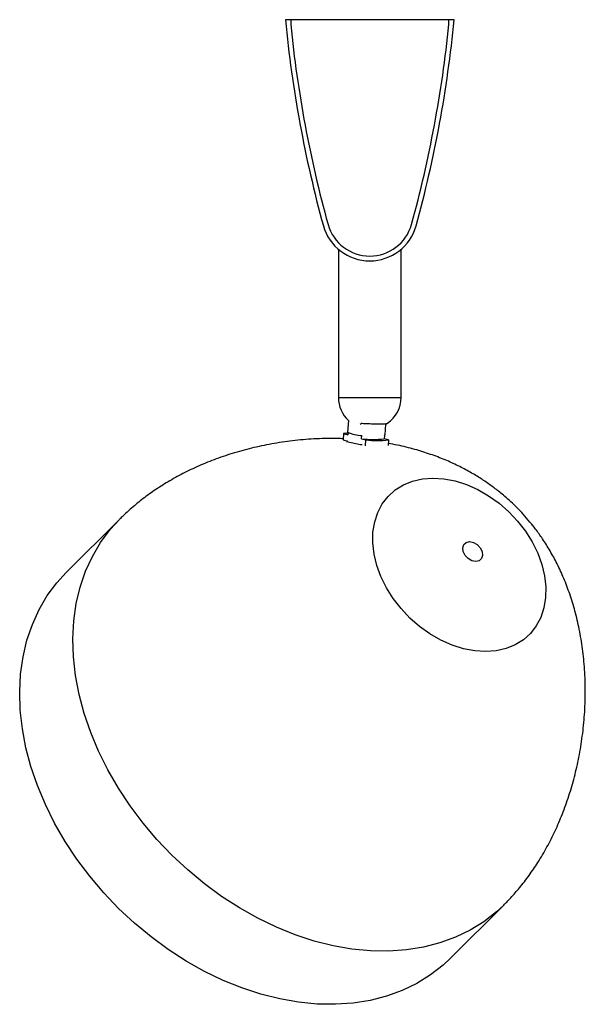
# Model space of a CAD drawing. Header units: millimetres. Extents: x 456 to 795, y 408 to 596.
# Tile 12 of 12: x 771 to 795, y 408 to 449. Entities that reach past the tile are written whole.
import ezdxf

# ---------------------------------------------------------------- set-up
doc = ezdxf.new("R2010")
doc.units = ezdxf.units.MM

msp = doc.modelspace()

# ---------------------------------------------------------------- linework, layer by layer
at = {"color": 7, "linetype": 'Continuous', "lineweight": 25}
for p, q in [((782.694, 448.794), (782.474, 448.794)), ((782.694, 448.794), (782.694, 448.594)), ((789.253, 448.794), (782.694, 448.794)), ((789.253, 448.594), (789.253, 448.794)), ((789.474, 448.794), (789.253, 448.794)), ((784.674, 439.274), (784.674, 433.13)), ((787.274, 433.13), (787.274, 439.274)), ((785.093, 432.174), (785.056, 431.699)), ((785.655, 432.06), (785.581, 432.017)), ((786.607, 431.579), (786.641, 432.019)), ((786.641, 432.019), (786.711, 432.06)), ((784.889, 431.633), (784.869, 431.373)), ((784.889, 431.633), (785.068, 431.582)), ((785.075, 431.675), (785.068, 431.582)), ((785.637, 431.422), (785.648, 431.559)), ((786.585, 431.559), (786.574, 431.422)), ((784.869, 431.373), (785.048, 431.323)), ((785.048, 431.323), (785.011, 431.312)), ((785.011, 431.312), (785.59, 431.183)), ((785.048, 431.323), (785.048, 431.319)), ((785.59, 431.183), (785.658, 431.179)), ((785.637, 431.422), (785.816, 431.372)), ((785.797, 431.13), (785.816, 431.372)), ((786.753, 431.372), (786.574, 431.422)), ((786.753, 431.372), (786.735, 431.133)), ((775.591, 428.074), (773.38, 425.869)), ((789.321, 409.882), (791.533, 412.086)), ((791.552, 412.106), (791.533, 412.086))]:
    msp.add_line(p, q, dxfattribs=at)
at = {"color": 8, "linetype": 'Continuous', "lineweight": 25}
msp.add_line((784.674, 433.13), (787.274, 433.13), dxfattribs=at)
at = {"color": 7, "linetype": 'Continuous', "lineweight": 25, "flags": 128}
for points in [[(786.585, 431.559), (786.606, 431.576), (786.607, 431.579)], [(786.266, 426.171), (786.152, 426.641), (786.1, 427.103), (786.108, 427.549), (786.178, 427.972), (786.308, 428.365), (786.495, 428.72), (786.738, 429.032), (787.031, 429.295), (787.369, 429.506), (787.747, 429.659), (788.158, 429.753), (788.596, 429.787), (789.052, 429.758), (789.519, 429.669), (789.989, 429.52), (790.454, 429.314), (790.906, 429.055), (791.337, 428.746), (791.739, 428.394), (792.107, 428.005), (792.434, 427.584), (792.713, 427.139), (792.941, 426.678), (793.113, 426.209), (793.226, 425.739), (793.279, 425.277), (793.27, 424.831), (793.201, 424.408), (793.071, 424.015), (792.883, 423.66), (792.641, 423.348), (792.348, 423.084), (792.01, 422.874), (791.632, 422.72), (791.22, 422.626), (790.783, 422.593), (790.327, 422.621), (789.859, 422.711), (789.389, 422.86), (788.925, 423.066), (788.473, 423.325), (788.042, 423.633), (787.639, 423.985), (787.271, 424.375), (786.945, 424.796), (786.666, 425.241), (786.438, 425.702), (786.266, 426.171)], [(789.851, 426.74), (789.833, 426.898), (789.877, 427.032), (789.977, 427.122), (790.118, 427.154), (790.277, 427.123), (790.431, 427.035), (790.557, 426.901), (790.635, 426.744), (790.653, 426.586), (790.609, 426.452), (790.509, 426.362), (790.368, 426.33), (790.209, 426.361), (790.054, 426.449), (789.929, 426.582), (789.851, 426.74)], [(771.921, 417.824), (771.712, 418.611), (771.563, 419.394), (771.476, 420.167), (771.452, 420.926), (771.49, 421.665), (771.591, 422.38), (771.754, 423.067), (771.977, 423.721), (772.259, 424.338), (772.599, 424.914), (772.994, 425.446), (773.38, 425.869)], [(789.321, 409.882), (789.017, 409.598), (788.495, 409.192), (787.928, 408.84), (787.319, 408.546), (786.673, 408.31), (785.993, 408.135), (785.284, 408.022), (784.55, 407.971), (783.795, 407.983), (783.025, 408.057), (782.245, 408.193), (781.459, 408.39), (780.672, 408.648), (779.89, 408.963), (779.116, 409.335), (778.357, 409.762), (777.617, 410.239), (776.901, 410.765), (776.212, 411.335), (775.556, 411.947), (774.937, 412.597), (774.358, 413.279), (773.823, 413.991), (773.336, 414.728), (772.9, 415.484), (772.517, 416.255), (772.19, 417.037), (771.921, 417.824)]]:
    msp.add_lwpolyline(points, dxfattribs=at)
at = {"color": 8, "linetype": 'Continuous', "lineweight": 25, "flags": 128}
for points in [[(774.132, 420.029), (773.923, 420.816), (773.774, 421.599), (773.687, 422.372), (773.663, 423.13), (773.702, 423.87), (773.802, 424.585), (773.965, 425.272), (774.188, 425.926), (774.47, 426.543), (774.81, 427.119), (775.205, 427.651), (775.591, 428.074)], [(791.533, 412.086), (791.228, 411.803), (790.706, 411.396), (790.139, 411.045), (789.531, 410.75), (788.884, 410.515), (788.204, 410.34), (787.495, 410.227), (786.761, 410.176), (786.006, 410.187), (785.237, 410.261), (784.456, 410.398), (783.67, 410.595), (782.883, 410.852), (782.101, 411.168), (781.327, 411.54), (780.568, 411.966), (779.828, 412.444), (779.112, 412.969), (778.423, 413.54), (777.767, 414.152), (777.148, 414.801), (776.569, 415.484), (776.034, 416.196), (775.547, 416.932), (775.111, 417.689), (774.728, 418.46), (774.401, 419.242), (774.132, 420.029)]]:
    msp.add_lwpolyline(points, dxfattribs=at)
at = {"color": 7, "linetype": 'Continuous', "lineweight": 25}
for centre, radius, start, end in [((832.247, 453.555), 50, 185.4631, 195.4321), ((739.701, 453.555), 50, 344.5679, 354.5369), ((832.247, 453.555), 49.8, 185.7164, 195.4313), ((739.701, 453.555), 49.8, 344.5687, 354.2836), ((785.974, 440.794), 2, 195.7984, 344.2016), ((785.974, 440.794), 1.8, 195.8183, 344.1817), ((785.974, 433.13), 1.3, 180, 227.3535), ((785.974, 433.13), 1.3, 304.6741, 0), ((785.156, 429.848), 1.804, 92.6282, 98.4948), ((785.65, 432.891), 1.332, 243.5264, 269.899), ((786.106, 434.448), 3.061, 261.1949, 278.8051), ((786.284, 436.028), 4.68, 264.253, 275.747)]:
    msp.add_arc(centre, radius, start, end, dxfattribs=at)
for points, knots in [([(785.655, 432.06), (785.739, 432.056), (785.908, 432.048), (786.173, 432.041), (786.41, 432.04), (786.593, 432.044), (786.687, 432.052), (786.705, 432.058), (786.711, 432.06)], [0, 0, 0, 0, 0.1824587, 0.3649622, 0.5472323, 0.7293344, 0.9114886, 1, 1, 1, 1]), ([(784.873, 431.419), (784.802, 431.422), (784.437, 431.443), (783.773, 431.423), (782.89, 431.358), (782.022, 431.235), (781.182, 431.064), (780.378, 430.849), (779.616, 430.594), (778.9, 430.305), (778.231, 429.987), (777.61, 429.644), (777.038, 429.279), (776.515, 428.898), (776.1, 428.554), (775.813, 428.291), (775.665, 428.148), (775.604, 428.087), (775.591, 428.074)], [0, 0, 0, 0, 0.021868, 0.113009, 0.203655, 0.292263, 0.377915, 0.460098, 0.538603, 0.613435, 0.684753, 0.752827, 0.81799, 0.880561, 0.940346, 0.975121, 0.99466, 1, 1, 1, 1]), ([(791.533, 412.086), (791.574, 412.128), (791.673, 412.228), (791.895, 412.462), (792.21, 412.822), (792.587, 413.31), (792.97, 413.875), (793.333, 414.492), (793.672, 415.165), (793.976, 415.873), (794.244, 416.62), (794.474, 417.408), (794.662, 418.235), (794.803, 419.099), (794.893, 419.997), (794.926, 420.921), (794.897, 421.829), (794.81, 422.698), (794.676, 423.506), (794.498, 424.265), (794.282, 424.969), (794.035, 425.62), (793.76, 426.218), (793.465, 426.764), (793.163, 427.246), (792.88, 427.642), (792.612, 427.981), (792.352, 428.28), (792.009, 428.64), (791.68, 428.945), (791.317, 429.247), (790.992, 429.494), (790.585, 429.771), (790.134, 430.043), (789.634, 430.307), (789.084, 430.556), (788.482, 430.785), (787.825, 430.988), (787.239, 431.138), (786.87, 431.2), (786.741, 431.222)], [0, 0, 0, 0, 0.007089, 0.016937, 0.039329, 0.06544, 0.091789, 0.121547, 0.151622, 0.182605, 0.214833, 0.248488, 0.283664, 0.320384, 0.358597, 0.39816, 0.438811, 0.475564, 0.510932, 0.544341, 0.57557, 0.604702, 0.63197, 0.657548, 0.681206, 0.701403, 0.716463, 0.733514, 0.749106, 0.776373, 0.787492, 0.806117, 0.825773, 0.847356, 0.870612, 0.895641, 0.922611, 0.951732, 0.983161, 1, 1, 1, 1])]:
    msp.add_open_spline(points, degree=3, knots=knots, dxfattribs=at)

doc.saveas('drawing.dxf')
